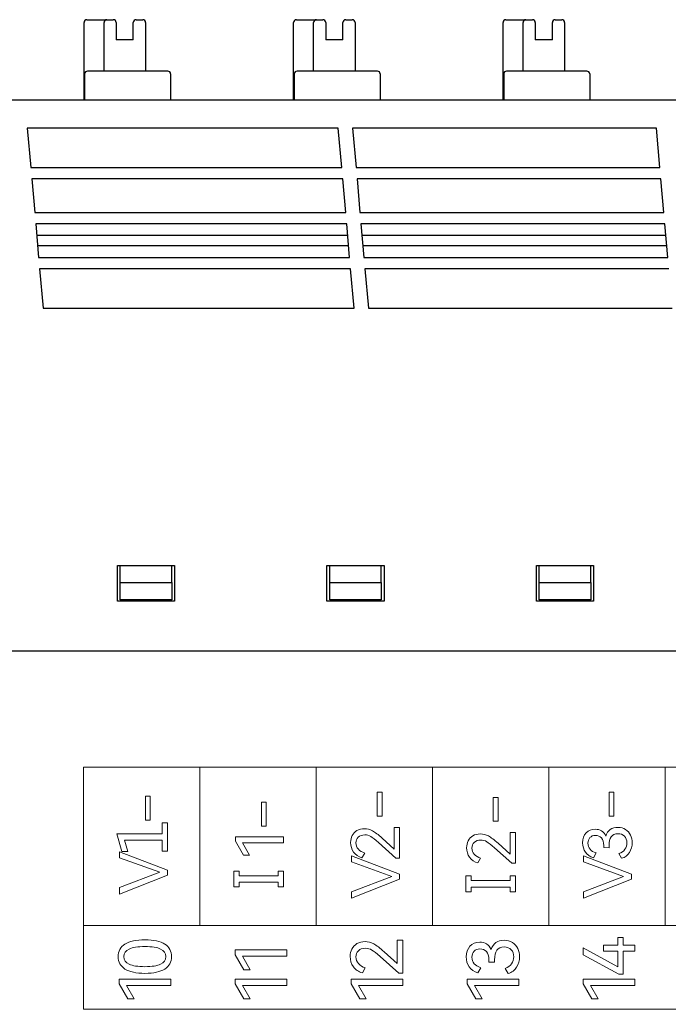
# Model space of a CAD drawing. Header units: millimetres. Extents: x 0 to 427, y 0 to 299.
# Tile 14 of 23: x 121 to 144, y 163 to 197. Entities that reach past the tile are written whole.
import ezdxf

# ---------------------------------------------------------------- set-up
doc = ezdxf.new("R2010")
doc.units = ezdxf.units.MM
doc.header["$LTSCALE"] = 23.1
doc.header["$MEASUREMENT"] = 0
doc.header["$PDSIZE"] = -5
doc.layers.get('0').update_dxf_attribs({"lineweight": 18})
doc.layers.add('IQC尺寸', color=3, linetype='Continuous', lineweight=18)
doc.layers.add('Layer0000', color=7, linetype='Continuous', lineweight=25)
doc.dimstyles.new('+-0.05', dxfattribs={"dimtxt": 2, "dimasz": 2, "dimexe": 1.25, "dimexo": 0.625, "dimtad": 1, "dimdsep": 46, "dimtxsty": 'Standard', "dimcen": 1.5, "dimdle": 4, "dimadec": 0, "dimazin": 0, "dimtol": 1, "dimtp": 0.05, "dimtm": 0.05, "dimtfac": 1, "dimtmove": 0, "dimatfit": 3, "dimfxl": 1, "dimtolj": 1, "dimarcsym": 0})

# ---------------------------------------------------------------- blocks, each defined once
blk = doc.blocks.new('*D34')
at = {"layer": 'Defpoints', "color": 0}
for p in [(195.088, 174.065), (89.1, 120.365), (195.088, 102.393)]:
    blk.add_point(p, dxfattribs=at)
at = {"layer": 'IQC尺寸', "color": 0, "lineweight": -2}
for p, q in [((195.088, 173.44), (195.088, 101.143)), ((89.1, 119.74), (89.1, 101.143)), ((91.1, 102.393), (193.088, 102.393))]:
    blk.add_line(p, q, dxfattribs=at)
at = {"layer": 'IQC尺寸', "color": 0}
for points in [[(91.1, 102.726), (91.1, 102.059), (89.1, 102.393)], [(193.088, 102.059), (193.088, 102.726), (195.088, 102.393)]]:
    blk.add_solid(points, dxfattribs=at)
at = {"layer": 'IQC尺寸', "color": 0, "insert": (142.094, 104.048), "char_height": 2, "attachment_point": 5}
blk.add_mtext('\\A1;106%%p0.2', dxfattribs=at)

msp = doc.modelspace()

# ---------------------------------------------------------------- linework, layer by layer
at = {"lineweight": 9}
msp.add_lwpolyline([(160.26, 162.828), (160.26, 165.759), (123.627, 165.759), (123.627, 162.828), (160.26, 162.828)], close=True, dxfattribs=at)
for points in [[(160.26, 171.302), (160.26, 171.302), (156.189, 171.302), (156.189, 171.302), (156.189, 171.302), (156.189, 171.302), (152.119, 171.302), (152.119, 171.302), (152.119, 171.302), (152.119, 171.302), (148.049, 171.302), (148.049, 171.302), (148.049, 171.302), (148.049, 171.302), (143.978, 171.302), (143.978, 171.302), (143.978, 171.302), (143.978, 171.302), (139.908, 171.302), (139.908, 171.302), (139.908, 171.302), (139.908, 171.302), (135.838, 171.302), (135.838, 171.302), (135.838, 171.302), (135.838, 171.302), (131.767, 171.302), (131.767, 171.302), (131.767, 171.302), (131.767, 171.302), (127.697, 171.302), (127.697, 171.302), (127.697, 171.302), (127.697, 171.302), (123.627, 171.302), (123.627, 171.302)], [(160.26, 165.761), (160.26, 165.761), (156.189, 165.761), (156.189, 165.761), (156.189, 165.761), (156.189, 165.761), (152.119, 165.761), (152.119, 165.761), (152.119, 165.761), (152.119, 165.761), (148.049, 165.761), (148.049, 165.761), (148.049, 165.761), (148.049, 165.761), (143.978, 165.761), (143.978, 165.761), (143.978, 165.761), (143.978, 165.761), (139.908, 165.761), (139.908, 165.761), (139.908, 165.761), (139.908, 165.761), (135.838, 165.761), (135.838, 165.761), (135.838, 165.761), (135.838, 165.761), (131.767, 165.761), (131.767, 165.761), (131.767, 165.761), (131.767, 165.761), (127.697, 165.761), (127.697, 165.761), (127.697, 165.761), (127.697, 165.761), (123.627, 165.761), (123.627, 165.761)]]:
    msp.add_open_spline(points, degree=3, knots=[0, 0, 0, 0, 0.111111, 0.111111, 0.111111, 0.111111, 0.222222, 0.222222, 0.222222, 0.222222, 0.333333, 0.333333, 0.333333, 0.333333, 0.444444, 0.444444, 0.444444, 0.444444, 0.555556, 0.555556, 0.555556, 0.555556, 0.666667, 0.666667, 0.666667, 0.666667, 0.777778, 0.777778, 0.777778, 0.777778, 0.888889, 0.888889, 0.888889, 0.888889, 1, 1, 1, 1], dxfattribs=at)
for points in [[(123.627, 165.761), (123.627, 165.761), (123.627, 171.302), (123.627, 171.302)], [(127.697, 165.761), (127.697, 165.761), (127.697, 171.302), (127.697, 171.302)], [(131.767, 165.761), (131.767, 165.761), (131.767, 171.302), (131.767, 171.302)], [(135.838, 165.761), (135.838, 165.761), (135.838, 171.302), (135.838, 171.302)], [(139.908, 165.761), (139.908, 165.761), (139.908, 171.302), (139.908, 171.302)], [(143.978, 165.761), (143.978, 165.761), (143.978, 171.302), (143.978, 171.302)]]:
    msp.add_open_spline(points, degree=3, dxfattribs=at)
for points, knots in [([(125.954, 169.449), (125.954, 169.449), (125.789, 169.449), (125.789, 169.449), (125.789, 169.449), (125.789, 169.449), (125.789, 170.284), (125.789, 170.284), (125.789, 170.284), (125.789, 170.284), (125.954, 170.284), (125.954, 170.284), (125.954, 170.284), (125.954, 170.284), (125.954, 169.449), (125.954, 169.449)], [0, 0, 0, 0, 0.25, 0.25, 0.25, 0.25, 0.5, 0.5, 0.5, 0.5, 0.75, 0.75, 0.75, 0.75, 1, 1, 1, 1]), ([(134.069, 169.591), (134.069, 169.591), (133.904, 169.591), (133.904, 169.591), (133.904, 169.591), (133.904, 169.591), (133.904, 170.426), (133.904, 170.426), (133.904, 170.426), (133.904, 170.426), (134.069, 170.426), (134.069, 170.426), (134.069, 170.426), (134.069, 170.426), (134.069, 169.591), (134.069, 169.591)], [0, 0, 0, 0, 0.25, 0.25, 0.25, 0.25, 0.5, 0.5, 0.5, 0.5, 0.75, 0.75, 0.75, 0.75, 1, 1, 1, 1]), ([(138.127, 169.41), (138.127, 169.41), (137.962, 169.41), (137.962, 169.41), (137.962, 169.41), (137.962, 169.41), (137.962, 170.244), (137.962, 170.244), (137.962, 170.244), (137.962, 170.244), (138.127, 170.244), (138.127, 170.244), (138.127, 170.244), (138.127, 170.244), (138.127, 169.41), (138.127, 169.41)], [0, 0, 0, 0, 0.25, 0.25, 0.25, 0.25, 0.5, 0.5, 0.5, 0.5, 0.75, 0.75, 0.75, 0.75, 1, 1, 1, 1]), ([(142.184, 169.591), (142.184, 169.591), (142.019, 169.591), (142.019, 169.591), (142.019, 169.591), (142.019, 169.591), (142.019, 170.426), (142.019, 170.426), (142.019, 170.426), (142.019, 170.426), (142.184, 170.426), (142.184, 170.426), (142.184, 170.426), (142.184, 170.426), (142.184, 169.591), (142.184, 169.591)], [0, 0, 0, 0, 0.25, 0.25, 0.25, 0.25, 0.5, 0.5, 0.5, 0.5, 0.75, 0.75, 0.75, 0.75, 1, 1, 1, 1]), ([(130.012, 169.24), (130.012, 169.24), (129.847, 169.24), (129.847, 169.24), (129.847, 169.24), (129.847, 169.24), (129.847, 170.075), (129.847, 170.075), (129.847, 170.075), (129.847, 170.075), (130.012, 170.075), (130.012, 170.075), (130.012, 170.075), (130.012, 170.075), (130.012, 169.24), (130.012, 169.24)], [0, 0, 0, 0, 0.25, 0.25, 0.25, 0.25, 0.5, 0.5, 0.5, 0.5, 0.75, 0.75, 0.75, 0.75, 1, 1, 1, 1]), ([(126.564, 169.356), (126.564, 169.356), (126.564, 168.362), (126.564, 168.362), (126.564, 168.362), (126.564, 168.362), (126.375, 168.362), (126.375, 168.362), (126.375, 168.362), (126.375, 168.362), (126.375, 168.75), (126.375, 168.75), (126.375, 168.75), (126.375, 168.75), (125.059, 168.75), (125.059, 168.75), (125.059, 168.75), (125.059, 168.75), (125.174, 168.351), (125.174, 168.351), (125.174, 168.351), (125.174, 168.351), (124.972, 168.351), (124.972, 168.351), (124.972, 168.351), (124.972, 168.351), (124.793, 168.969), (124.793, 168.969), (124.793, 168.969), (124.793, 168.969), (126.375, 168.969), (126.375, 168.969), (126.375, 168.969), (126.375, 168.969), (126.375, 169.356), (126.375, 169.356), (126.375, 169.356), (126.375, 169.356), (126.564, 169.356), (126.564, 169.356)], [0, 0, 0, 0, 0.1, 0.1, 0.1, 0.1, 0.2, 0.2, 0.2, 0.2, 0.3, 0.3, 0.3, 0.3, 0.4, 0.4, 0.4, 0.4, 0.5, 0.5, 0.5, 0.5, 0.6, 0.6, 0.6, 0.6, 0.7, 0.7, 0.7, 0.7, 0.8, 0.8, 0.8, 0.8, 0.9, 0.9, 0.9, 0.9, 1, 1, 1, 1]), ([(129.436, 168.223), (129.436, 168.223), (129.225, 168.223), (129.225, 168.223), (129.225, 168.223), (129.225, 168.223), (128.941, 168.711), (128.941, 168.711), (128.941, 168.711), (128.941, 168.711), (128.941, 168.867), (128.941, 168.867), (128.941, 168.867), (128.941, 168.867), (130.622, 168.867), (130.622, 168.867), (130.622, 168.867), (130.622, 168.867), (130.622, 168.661), (130.622, 168.661), (130.622, 168.661), (130.622, 168.661), (129.186, 168.661), (129.186, 168.661), (129.186, 168.661), (129.186, 168.661), (129.436, 168.223), (129.436, 168.223)], [0, 0, 0, 0, 0.142857, 0.142857, 0.142857, 0.142857, 0.285714, 0.285714, 0.285714, 0.285714, 0.428571, 0.428571, 0.428571, 0.428571, 0.571429, 0.571429, 0.571429, 0.571429, 0.714286, 0.714286, 0.714286, 0.714286, 0.857143, 0.857143, 0.857143, 0.857143, 1, 1, 1, 1]), ([(134.498, 168.434), (134.498, 168.434), (134.498, 169.193), (134.498, 169.193), (134.498, 169.193), (134.498, 169.193), (134.679, 169.193), (134.679, 169.193), (134.679, 169.193), (134.679, 169.193), (134.679, 168.123), (134.679, 168.123), (134.679, 168.123), (134.679, 168.123), (134.549, 168.123), (134.549, 168.123), (134.549, 168.123), (134.549, 168.123), (133.943, 168.666), (133.943, 168.666), (133.943, 168.666), (133.83, 168.768), (133.741, 168.839), (133.676, 168.877), (133.676, 168.877), (133.611, 168.915), (133.541, 168.934), (133.464, 168.934), (133.464, 168.934), (133.366, 168.934), (133.291, 168.908), (133.237, 168.854), (133.237, 168.854), (133.184, 168.8), (133.157, 168.733), (133.157, 168.652), (133.157, 168.652), (133.157, 168.57), (133.185, 168.497), (133.241, 168.434), (133.241, 168.434), (133.296, 168.372), (133.37, 168.327), (133.462, 168.299), (133.462, 168.299), (133.462, 168.299), (133.368, 168.134), (133.368, 168.134), (133.368, 168.134), (133.242, 168.168), (133.145, 168.234), (133.075, 168.333), (133.075, 168.333), (133.006, 168.433), (132.971, 168.544), (132.971, 168.666), (132.971, 168.666), (132.971, 168.755), (132.99, 168.836), (133.027, 168.909), (133.027, 168.909), (133.065, 168.982), (133.12, 169.041), (133.192, 169.084), (133.192, 169.084), (133.265, 169.128), (133.353, 169.15), (133.455, 169.15), (133.455, 169.15), (133.554, 169.15), (133.648, 169.125), (133.737, 169.076), (133.737, 169.076), (133.826, 169.028), (133.937, 168.942), (134.072, 168.82), (134.072, 168.82), (134.072, 168.82), (134.498, 168.434), (134.498, 168.434)], [0, 0, 0, 0, 0.05, 0.05, 0.05, 0.05, 0.1, 0.1, 0.1, 0.1, 0.15, 0.15, 0.15, 0.15, 0.2, 0.2, 0.2, 0.2, 0.25, 0.25, 0.25, 0.25, 0.3, 0.3, 0.3, 0.3, 0.35, 0.35, 0.35, 0.35, 0.4, 0.4, 0.4, 0.4, 0.45, 0.45, 0.45, 0.45, 0.5, 0.5, 0.5, 0.5, 0.55, 0.55, 0.55, 0.55, 0.6, 0.6, 0.6, 0.6, 0.65, 0.65, 0.65, 0.65, 0.7, 0.7, 0.7, 0.7, 0.75, 0.75, 0.75, 0.75, 0.8, 0.8, 0.8, 0.8, 0.85, 0.85, 0.85, 0.85, 0.9, 0.9, 0.9, 0.9, 0.95, 0.95, 0.95, 0.95, 1, 1, 1, 1]), ([(138.556, 168.253), (138.556, 168.253), (138.556, 169.012), (138.556, 169.012), (138.556, 169.012), (138.556, 169.012), (138.737, 169.012), (138.737, 169.012), (138.737, 169.012), (138.737, 169.012), (138.737, 167.941), (138.737, 167.941), (138.737, 167.941), (138.737, 167.941), (138.606, 167.941), (138.606, 167.941), (138.606, 167.941), (138.606, 167.941), (138.001, 168.484), (138.001, 168.484), (138.001, 168.484), (137.888, 168.587), (137.799, 168.657), (137.734, 168.695), (137.734, 168.695), (137.669, 168.734), (137.598, 168.753), (137.522, 168.753), (137.522, 168.753), (137.424, 168.753), (137.348, 168.726), (137.295, 168.672), (137.295, 168.672), (137.241, 168.619), (137.214, 168.552), (137.214, 168.471), (137.214, 168.471), (137.214, 168.388), (137.242, 168.315), (137.298, 168.253), (137.298, 168.253), (137.354, 168.19), (137.428, 168.145), (137.519, 168.117), (137.519, 168.117), (137.519, 168.117), (137.425, 167.952), (137.425, 167.952), (137.425, 167.952), (137.3, 167.986), (137.202, 168.053), (137.133, 168.152), (137.133, 168.152), (137.063, 168.251), (137.029, 168.362), (137.029, 168.484), (137.029, 168.484), (137.029, 168.573), (137.047, 168.654), (137.085, 168.727), (137.085, 168.727), (137.122, 168.801), (137.177, 168.859), (137.25, 168.903), (137.25, 168.903), (137.322, 168.946), (137.41, 168.968), (137.512, 168.968), (137.512, 168.968), (137.612, 168.968), (137.706, 168.944), (137.794, 168.895), (137.794, 168.895), (137.883, 168.846), (137.995, 168.76), (138.129, 168.638), (138.129, 168.638), (138.129, 168.638), (138.556, 168.253), (138.556, 168.253)], [0, 0, 0, 0, 0.05, 0.05, 0.05, 0.05, 0.1, 0.1, 0.1, 0.1, 0.15, 0.15, 0.15, 0.15, 0.2, 0.2, 0.2, 0.2, 0.25, 0.25, 0.25, 0.25, 0.3, 0.3, 0.3, 0.3, 0.35, 0.35, 0.35, 0.35, 0.4, 0.4, 0.4, 0.4, 0.45, 0.45, 0.45, 0.45, 0.5, 0.5, 0.5, 0.5, 0.55, 0.55, 0.55, 0.55, 0.6, 0.6, 0.6, 0.6, 0.65, 0.65, 0.65, 0.65, 0.7, 0.7, 0.7, 0.7, 0.75, 0.75, 0.75, 0.75, 0.8, 0.8, 0.8, 0.8, 0.85, 0.85, 0.85, 0.85, 0.9, 0.9, 0.9, 0.9, 0.95, 0.95, 0.95, 0.95, 1, 1, 1, 1]), ([(141.898, 168.893), (141.93, 168.994), (141.982, 169.069), (142.054, 169.119), (142.054, 169.119), (142.126, 169.169), (142.214, 169.193), (142.32, 169.193), (142.32, 169.193), (142.424, 169.193), (142.514, 169.169), (142.589, 169.12), (142.589, 169.12), (142.665, 169.071), (142.722, 169.006), (142.761, 168.925), (142.761, 168.925), (142.8, 168.844), (142.82, 168.755), (142.82, 168.659), (142.82, 168.659), (142.82, 168.537), (142.788, 168.424), (142.726, 168.321), (142.726, 168.321), (142.663, 168.218), (142.571, 168.148), (142.45, 168.113), (142.45, 168.113), (142.45, 168.113), (142.356, 168.278), (142.356, 168.278), (142.356, 168.278), (142.448, 168.307), (142.517, 168.358), (142.564, 168.429), (142.564, 168.429), (142.611, 168.5), (142.634, 168.577), (142.634, 168.659), (142.634, 168.659), (142.634, 168.749), (142.606, 168.825), (142.55, 168.885), (142.55, 168.885), (142.494, 168.945), (142.417, 168.976), (142.317, 168.976), (142.317, 168.976), (142.113, 168.976), (142.01, 168.836), (142.01, 168.556), (142.01, 168.556), (142.01, 168.556), (142.01, 168.485), (142.01, 168.485), (142.01, 168.485), (142.01, 168.485), (141.827, 168.487), (141.827, 168.487), (141.827, 168.487), (141.827, 168.487), (141.827, 168.567), (141.827, 168.567), (141.827, 168.567), (141.827, 168.68), (141.799, 168.766), (141.744, 168.825), (141.744, 168.825), (141.689, 168.884), (141.619, 168.914), (141.533, 168.914), (141.533, 168.914), (141.452, 168.914), (141.389, 168.888), (141.343, 168.838), (141.343, 168.838), (141.297, 168.788), (141.274, 168.723), (141.274, 168.643), (141.274, 168.643), (141.274, 168.56), (141.299, 168.491), (141.348, 168.433), (141.348, 168.433), (141.396, 168.376), (141.467, 168.332), (141.558, 168.301), (141.558, 168.301), (141.558, 168.301), (141.464, 168.136), (141.464, 168.136), (141.464, 168.136), (141.341, 168.173), (141.247, 168.238), (141.184, 168.33), (141.184, 168.33), (141.12, 168.423), (141.088, 168.531), (141.088, 168.655), (141.088, 168.655), (141.088, 168.798), (141.129, 168.914), (141.21, 169.001), (141.21, 169.001), (141.291, 169.088), (141.397, 169.131), (141.529, 169.131), (141.529, 169.131), (141.613, 169.131), (141.687, 169.112), (141.751, 169.073), (141.751, 169.073), (141.815, 169.034), (141.864, 168.974), (141.898, 168.893)], [0, 0, 0, 0, 0.034483, 0.034483, 0.034483, 0.034483, 0.068966, 0.068966, 0.068966, 0.068966, 0.103448, 0.103448, 0.103448, 0.103448, 0.137931, 0.137931, 0.137931, 0.137931, 0.172414, 0.172414, 0.172414, 0.172414, 0.206897, 0.206897, 0.206897, 0.206897, 0.241379, 0.241379, 0.241379, 0.241379, 0.275862, 0.275862, 0.275862, 0.275862, 0.310345, 0.310345, 0.310345, 0.310345, 0.344828, 0.344828, 0.344828, 0.344828, 0.37931, 0.37931, 0.37931, 0.37931, 0.413793, 0.413793, 0.413793, 0.413793, 0.448276, 0.448276, 0.448276, 0.448276, 0.482759, 0.482759, 0.482759, 0.482759, 0.517241, 0.517241, 0.517241, 0.517241, 0.551724, 0.551724, 0.551724, 0.551724, 0.586207, 0.586207, 0.586207, 0.586207, 0.62069, 0.62069, 0.62069, 0.62069, 0.655172, 0.655172, 0.655172, 0.655172, 0.689655, 0.689655, 0.689655, 0.689655, 0.724138, 0.724138, 0.724138, 0.724138, 0.758621, 0.758621, 0.758621, 0.758621, 0.793103, 0.793103, 0.793103, 0.793103, 0.827586, 0.827586, 0.827586, 0.827586, 0.862069, 0.862069, 0.862069, 0.862069, 0.896552, 0.896552, 0.896552, 0.896552, 0.931034, 0.931034, 0.931034, 0.931034, 0.965517, 0.965517, 0.965517, 0.965517, 1, 1, 1, 1]), ([(124.886, 167.089), (124.886, 167.089), (126.292, 167.623), (126.292, 167.623), (126.292, 167.623), (126.292, 167.623), (124.886, 168.132), (124.886, 168.132), (124.886, 168.132), (124.886, 168.132), (124.886, 168.338), (124.886, 168.338), (124.886, 168.338), (124.886, 168.338), (126.564, 167.701), (126.564, 167.701), (126.564, 167.701), (126.564, 167.701), (126.564, 167.529), (126.564, 167.529), (126.564, 167.529), (126.564, 167.529), (124.886, 166.862), (124.886, 166.862), (124.886, 166.862), (124.886, 166.862), (124.886, 167.089), (124.886, 167.089)], [0, 0, 0, 0, 0.142857, 0.142857, 0.142857, 0.142857, 0.285714, 0.285714, 0.285714, 0.285714, 0.428571, 0.428571, 0.428571, 0.428571, 0.571429, 0.571429, 0.571429, 0.571429, 0.714286, 0.714286, 0.714286, 0.714286, 0.857143, 0.857143, 0.857143, 0.857143, 1, 1, 1, 1]), ([(133.001, 166.946), (133.001, 166.946), (134.407, 167.481), (134.407, 167.481), (134.407, 167.481), (134.407, 167.481), (133.001, 167.99), (133.001, 167.99), (133.001, 167.99), (133.001, 167.99), (133.001, 168.196), (133.001, 168.196), (133.001, 168.196), (133.001, 168.196), (134.679, 167.559), (134.679, 167.559), (134.679, 167.559), (134.679, 167.559), (134.679, 167.387), (134.679, 167.387), (134.679, 167.387), (134.679, 167.387), (133.001, 166.719), (133.001, 166.719), (133.001, 166.719), (133.001, 166.719), (133.001, 166.946), (133.001, 166.946)], [0, 0, 0, 0, 0.142857, 0.142857, 0.142857, 0.142857, 0.285714, 0.285714, 0.285714, 0.285714, 0.428571, 0.428571, 0.428571, 0.428571, 0.571429, 0.571429, 0.571429, 0.571429, 0.714286, 0.714286, 0.714286, 0.714286, 0.857143, 0.857143, 0.857143, 0.857143, 1, 1, 1, 1]), ([(141.116, 166.946), (141.116, 166.946), (142.522, 167.481), (142.522, 167.481), (142.522, 167.481), (142.522, 167.481), (141.116, 167.99), (141.116, 167.99), (141.116, 167.99), (141.116, 167.99), (141.116, 168.196), (141.116, 168.196), (141.116, 168.196), (141.116, 168.196), (142.794, 167.559), (142.794, 167.559), (142.794, 167.559), (142.794, 167.559), (142.794, 167.387), (142.794, 167.387), (142.794, 167.387), (142.794, 167.387), (141.116, 166.719), (141.116, 166.719), (141.116, 166.719), (141.116, 166.719), (141.116, 166.946), (141.116, 166.946)], [0, 0, 0, 0, 0.142857, 0.142857, 0.142857, 0.142857, 0.285714, 0.285714, 0.285714, 0.285714, 0.428571, 0.428571, 0.428571, 0.428571, 0.571429, 0.571429, 0.571429, 0.571429, 0.714286, 0.714286, 0.714286, 0.714286, 0.857143, 0.857143, 0.857143, 0.857143, 1, 1, 1, 1]), ([(129.077, 167.669), (129.077, 167.669), (129.077, 167.502), (129.077, 167.502), (129.077, 167.502), (129.077, 167.502), (130.433, 167.502), (130.433, 167.502), (130.433, 167.502), (130.433, 167.502), (130.433, 167.669), (130.433, 167.669), (130.433, 167.669), (130.433, 167.669), (130.622, 167.669), (130.622, 167.669), (130.622, 167.669), (130.622, 167.669), (130.622, 167.111), (130.622, 167.111), (130.622, 167.111), (130.622, 167.111), (130.433, 167.111), (130.433, 167.111), (130.433, 167.111), (130.433, 167.111), (130.433, 167.278), (130.433, 167.278), (130.433, 167.278), (130.433, 167.278), (129.077, 167.278), (129.077, 167.278), (129.077, 167.278), (129.077, 167.278), (129.077, 167.111), (129.077, 167.111), (129.077, 167.111), (129.077, 167.111), (128.888, 167.111), (128.888, 167.111), (128.888, 167.111), (128.888, 167.111), (128.888, 167.669), (128.888, 167.669), (128.888, 167.669), (128.888, 167.669), (129.077, 167.669), (129.077, 167.669)], [0, 0, 0, 0, 0.083333, 0.083333, 0.083333, 0.083333, 0.166667, 0.166667, 0.166667, 0.166667, 0.25, 0.25, 0.25, 0.25, 0.333333, 0.333333, 0.333333, 0.333333, 0.416667, 0.416667, 0.416667, 0.416667, 0.5, 0.5, 0.5, 0.5, 0.583333, 0.583333, 0.583333, 0.583333, 0.666667, 0.666667, 0.666667, 0.666667, 0.75, 0.75, 0.75, 0.75, 0.833333, 0.833333, 0.833333, 0.833333, 0.916667, 0.916667, 0.916667, 0.916667, 1, 1, 1, 1]), ([(137.192, 167.499), (137.192, 167.499), (137.192, 167.333), (137.192, 167.333), (137.192, 167.333), (137.192, 167.333), (138.548, 167.333), (138.548, 167.333), (138.548, 167.333), (138.548, 167.333), (138.548, 167.499), (138.548, 167.499), (138.548, 167.499), (138.548, 167.499), (138.737, 167.499), (138.737, 167.499), (138.737, 167.499), (138.737, 167.499), (138.737, 166.942), (138.737, 166.942), (138.737, 166.942), (138.737, 166.942), (138.548, 166.942), (138.548, 166.942), (138.548, 166.942), (138.548, 166.942), (138.548, 167.109), (138.548, 167.109), (138.548, 167.109), (138.548, 167.109), (137.192, 167.109), (137.192, 167.109), (137.192, 167.109), (137.192, 167.109), (137.192, 166.942), (137.192, 166.942), (137.192, 166.942), (137.192, 166.942), (137.003, 166.942), (137.003, 166.942), (137.003, 166.942), (137.003, 166.942), (137.003, 167.499), (137.003, 167.499), (137.003, 167.499), (137.003, 167.499), (137.192, 167.499), (137.192, 167.499)], [0, 0, 0, 0, 0.083333, 0.083333, 0.083333, 0.083333, 0.166667, 0.166667, 0.166667, 0.166667, 0.25, 0.25, 0.25, 0.25, 0.333333, 0.333333, 0.333333, 0.333333, 0.416667, 0.416667, 0.416667, 0.416667, 0.5, 0.5, 0.5, 0.5, 0.583333, 0.583333, 0.583333, 0.583333, 0.666667, 0.666667, 0.666667, 0.666667, 0.75, 0.75, 0.75, 0.75, 0.833333, 0.833333, 0.833333, 0.833333, 0.916667, 0.916667, 0.916667, 0.916667, 1, 1, 1, 1]), ([(125.775, 165.26), (126.081, 165.26), (126.313, 165.209), (126.47, 165.108), (126.47, 165.108), (126.627, 165.007), (126.706, 164.861), (126.706, 164.672), (126.706, 164.672), (126.706, 164.484), (126.627, 164.34), (126.469, 164.239), (126.469, 164.239), (126.311, 164.137), (126.079, 164.087), (125.775, 164.087), (125.775, 164.087), (125.469, 164.087), (125.236, 164.137), (125.077, 164.239), (125.077, 164.239), (124.918, 164.34), (124.839, 164.484), (124.839, 164.672), (124.839, 164.672), (124.839, 164.861), (124.918, 165.007), (125.076, 165.108), (125.076, 165.108), (125.234, 165.209), (125.467, 165.26), (125.775, 165.26)], [0, 0, 0, 0, 0.125, 0.125, 0.125, 0.125, 0.25, 0.25, 0.25, 0.25, 0.375, 0.375, 0.375, 0.375, 0.5, 0.5, 0.5, 0.5, 0.625, 0.625, 0.625, 0.625, 0.75, 0.75, 0.75, 0.75, 0.875, 0.875, 0.875, 0.875, 1, 1, 1, 1]), ([(134.599, 164.428), (134.599, 164.428), (134.599, 165.245), (134.599, 165.245), (134.599, 165.245), (134.599, 165.245), (134.794, 165.245), (134.794, 165.245), (134.794, 165.245), (134.794, 165.245), (134.794, 164.092), (134.794, 164.092), (134.794, 164.092), (134.794, 164.092), (134.653, 164.092), (134.653, 164.092), (134.653, 164.092), (134.653, 164.092), (134.001, 164.677), (134.001, 164.677), (134.001, 164.677), (133.879, 164.787), (133.783, 164.863), (133.714, 164.904), (133.714, 164.904), (133.644, 164.945), (133.568, 164.966), (133.485, 164.966), (133.485, 164.966), (133.38, 164.966), (133.298, 164.937), (133.241, 164.879), (133.241, 164.879), (133.184, 164.822), (133.154, 164.749), (133.154, 164.662), (133.154, 164.662), (133.154, 164.573), (133.185, 164.495), (133.245, 164.428), (133.245, 164.428), (133.304, 164.361), (133.384, 164.311), (133.483, 164.282), (133.483, 164.282), (133.483, 164.282), (133.382, 164.104), (133.382, 164.104), (133.382, 164.104), (133.247, 164.14), (133.142, 164.212), (133.067, 164.319), (133.067, 164.319), (132.992, 164.426), (132.954, 164.545), (132.954, 164.677), (132.954, 164.677), (132.954, 164.772), (132.975, 164.86), (133.015, 164.939), (133.015, 164.939), (133.055, 165.018), (133.115, 165.081), (133.193, 165.128), (133.193, 165.128), (133.271, 165.175), (133.365, 165.198), (133.475, 165.198), (133.475, 165.198), (133.582, 165.198), (133.684, 165.171), (133.779, 165.119), (133.779, 165.119), (133.874, 165.067), (133.995, 164.973), (134.14, 164.842), (134.14, 164.842), (134.14, 164.842), (134.599, 164.428), (134.599, 164.428)], [0, 0, 0, 0, 0.05, 0.05, 0.05, 0.05, 0.1, 0.1, 0.1, 0.1, 0.15, 0.15, 0.15, 0.15, 0.2, 0.2, 0.2, 0.2, 0.25, 0.25, 0.25, 0.25, 0.3, 0.3, 0.3, 0.3, 0.35, 0.35, 0.35, 0.35, 0.4, 0.4, 0.4, 0.4, 0.45, 0.45, 0.45, 0.45, 0.5, 0.5, 0.5, 0.5, 0.55, 0.55, 0.55, 0.55, 0.6, 0.6, 0.6, 0.6, 0.65, 0.65, 0.65, 0.65, 0.7, 0.7, 0.7, 0.7, 0.75, 0.75, 0.75, 0.75, 0.8, 0.8, 0.8, 0.8, 0.85, 0.85, 0.85, 0.85, 0.9, 0.9, 0.9, 0.9, 0.95, 0.95, 0.95, 0.95, 1, 1, 1, 1]), ([(137.886, 164.921), (137.921, 165.03), (137.977, 165.111), (138.054, 165.165), (138.054, 165.165), (138.132, 165.218), (138.227, 165.245), (138.341, 165.245), (138.341, 165.245), (138.453, 165.245), (138.55, 165.218), (138.631, 165.166), (138.631, 165.166), (138.712, 165.114), (138.775, 165.043), (138.816, 164.956), (138.816, 164.956), (138.858, 164.869), (138.879, 164.773), (138.879, 164.67), (138.879, 164.67), (138.879, 164.538), (138.845, 164.416), (138.778, 164.305), (138.778, 164.305), (138.71, 164.194), (138.612, 164.12), (138.482, 164.082), (138.482, 164.082), (138.482, 164.082), (138.38, 164.26), (138.38, 164.26), (138.38, 164.26), (138.479, 164.291), (138.554, 164.345), (138.604, 164.421), (138.604, 164.421), (138.653, 164.497), (138.679, 164.581), (138.679, 164.67), (138.679, 164.67), (138.679, 164.767), (138.649, 164.848), (138.589, 164.913), (138.589, 164.913), (138.529, 164.977), (138.445, 165.01), (138.338, 165.01), (138.338, 165.01), (138.118, 165.01), (138.007, 164.859), (138.007, 164.558), (138.007, 164.558), (138.007, 164.558), (138.007, 164.482), (138.007, 164.482), (138.007, 164.482), (138.007, 164.482), (137.81, 164.484), (137.81, 164.484), (137.81, 164.484), (137.81, 164.484), (137.81, 164.571), (137.81, 164.571), (137.81, 164.571), (137.81, 164.693), (137.78, 164.786), (137.721, 164.849), (137.721, 164.849), (137.662, 164.911), (137.586, 164.944), (137.494, 164.944), (137.494, 164.944), (137.407, 164.944), (137.338, 164.916), (137.289, 164.862), (137.289, 164.862), (137.239, 164.808), (137.215, 164.738), (137.215, 164.652), (137.215, 164.652), (137.215, 164.563), (137.242, 164.488), (137.294, 164.426), (137.294, 164.426), (137.346, 164.365), (137.422, 164.317), (137.521, 164.284), (137.521, 164.284), (137.521, 164.284), (137.42, 164.107), (137.42, 164.107), (137.42, 164.107), (137.286, 164.146), (137.185, 164.216), (137.117, 164.315), (137.117, 164.315), (137.049, 164.414), (137.015, 164.531), (137.015, 164.665), (137.015, 164.665), (137.015, 164.819), (137.058, 164.944), (137.146, 165.038), (137.146, 165.038), (137.233, 165.131), (137.347, 165.178), (137.489, 165.178), (137.489, 165.178), (137.579, 165.178), (137.659, 165.157), (137.728, 165.115), (137.728, 165.115), (137.797, 165.073), (137.85, 165.009), (137.886, 164.921)], [0, 0, 0, 0, 0.034483, 0.034483, 0.034483, 0.034483, 0.068966, 0.068966, 0.068966, 0.068966, 0.103448, 0.103448, 0.103448, 0.103448, 0.137931, 0.137931, 0.137931, 0.137931, 0.172414, 0.172414, 0.172414, 0.172414, 0.206897, 0.206897, 0.206897, 0.206897, 0.241379, 0.241379, 0.241379, 0.241379, 0.275862, 0.275862, 0.275862, 0.275862, 0.310345, 0.310345, 0.310345, 0.310345, 0.344828, 0.344828, 0.344828, 0.344828, 0.37931, 0.37931, 0.37931, 0.37931, 0.413793, 0.413793, 0.413793, 0.413793, 0.448276, 0.448276, 0.448276, 0.448276, 0.482759, 0.482759, 0.482759, 0.482759, 0.517241, 0.517241, 0.517241, 0.517241, 0.551724, 0.551724, 0.551724, 0.551724, 0.586207, 0.586207, 0.586207, 0.586207, 0.62069, 0.62069, 0.62069, 0.62069, 0.655172, 0.655172, 0.655172, 0.655172, 0.689655, 0.689655, 0.689655, 0.689655, 0.724138, 0.724138, 0.724138, 0.724138, 0.758621, 0.758621, 0.758621, 0.758621, 0.793103, 0.793103, 0.793103, 0.793103, 0.827586, 0.827586, 0.827586, 0.827586, 0.862069, 0.862069, 0.862069, 0.862069, 0.896552, 0.896552, 0.896552, 0.896552, 0.931034, 0.931034, 0.931034, 0.931034, 0.965517, 0.965517, 0.965517, 0.965517, 1, 1, 1, 1]), ([(141.813, 165.079), (141.813, 165.079), (142.32, 165.079), (142.32, 165.079), (142.32, 165.079), (142.32, 165.079), (142.32, 165.339), (142.32, 165.339), (142.32, 165.339), (142.32, 165.339), (142.51, 165.339), (142.51, 165.339), (142.51, 165.339), (142.51, 165.339), (142.51, 165.079), (142.51, 165.079), (142.51, 165.079), (142.51, 165.079), (142.91, 165.079), (142.91, 165.079), (142.91, 165.079), (142.91, 165.079), (142.91, 164.86), (142.91, 164.86), (142.91, 164.86), (142.91, 164.86), (142.51, 164.86), (142.51, 164.86), (142.51, 164.86), (142.51, 164.86), (142.51, 164.06), (142.51, 164.06), (142.51, 164.06), (142.51, 164.06), (142.357, 164.06), (142.357, 164.06), (142.357, 164.06), (142.357, 164.06), (141.1, 164.739), (141.1, 164.739), (141.1, 164.739), (141.1, 164.739), (141.1, 164.978), (141.1, 164.978), (141.1, 164.978), (141.1, 164.978), (142.32, 164.316), (142.32, 164.316), (142.32, 164.316), (142.32, 164.316), (142.32, 164.86), (142.32, 164.86), (142.32, 164.86), (142.32, 164.86), (141.813, 164.86), (141.813, 164.86), (141.813, 164.86), (141.813, 164.86), (141.813, 165.079), (141.813, 165.079)], [0, 0, 0, 0, 0.066667, 0.066667, 0.066667, 0.066667, 0.133333, 0.133333, 0.133333, 0.133333, 0.2, 0.2, 0.2, 0.2, 0.266667, 0.266667, 0.266667, 0.266667, 0.333333, 0.333333, 0.333333, 0.333333, 0.4, 0.4, 0.4, 0.4, 0.466667, 0.466667, 0.466667, 0.466667, 0.533333, 0.533333, 0.533333, 0.533333, 0.6, 0.6, 0.6, 0.6, 0.666667, 0.666667, 0.666667, 0.666667, 0.733333, 0.733333, 0.733333, 0.733333, 0.8, 0.8, 0.8, 0.8, 0.866667, 0.866667, 0.866667, 0.866667, 0.933333, 0.933333, 0.933333, 0.933333, 1, 1, 1, 1]), ([(125.775, 164.321), (126.02, 164.321), (126.203, 164.35), (126.323, 164.407), (126.323, 164.407), (126.443, 164.463), (126.503, 164.552), (126.503, 164.672), (126.503, 164.672), (126.503, 164.792), (126.443, 164.882), (126.324, 164.939), (126.324, 164.939), (126.205, 164.996), (126.022, 165.025), (125.775, 165.025), (125.775, 165.025), (125.526, 165.025), (125.341, 164.996), (125.22, 164.939), (125.22, 164.939), (125.099, 164.881), (125.039, 164.792), (125.039, 164.672), (125.039, 164.672), (125.039, 164.552), (125.099, 164.463), (125.22, 164.407), (125.22, 164.407), (125.341, 164.35), (125.526, 164.321), (125.775, 164.321)], [0, 0, 0, 0, 0.125, 0.125, 0.125, 0.125, 0.25, 0.25, 0.25, 0.25, 0.375, 0.375, 0.375, 0.375, 0.5, 0.5, 0.5, 0.5, 0.625, 0.625, 0.625, 0.625, 0.75, 0.75, 0.75, 0.75, 0.875, 0.875, 0.875, 0.875, 1, 1, 1, 1]), ([(129.46, 164.213), (129.46, 164.213), (129.232, 164.213), (129.232, 164.213), (129.232, 164.213), (129.232, 164.213), (128.926, 164.739), (128.926, 164.739), (128.926, 164.739), (128.926, 164.739), (128.926, 164.907), (128.926, 164.907), (128.926, 164.907), (128.926, 164.907), (130.736, 164.907), (130.736, 164.907), (130.736, 164.907), (130.736, 164.907), (130.736, 164.684), (130.736, 164.684), (130.736, 164.684), (130.736, 164.684), (129.191, 164.684), (129.191, 164.684), (129.191, 164.684), (129.191, 164.684), (129.46, 164.213), (129.46, 164.213)], [0, 0, 0, 0, 0.142857, 0.142857, 0.142857, 0.142857, 0.285714, 0.285714, 0.285714, 0.285714, 0.428571, 0.428571, 0.428571, 0.428571, 0.571429, 0.571429, 0.571429, 0.571429, 0.714286, 0.714286, 0.714286, 0.714286, 0.857143, 0.857143, 0.857143, 0.857143, 1, 1, 1, 1]), ([(125.402, 163.19), (125.402, 163.19), (125.175, 163.19), (125.175, 163.19), (125.175, 163.19), (125.175, 163.19), (124.868, 163.716), (124.868, 163.716), (124.868, 163.716), (124.868, 163.716), (124.868, 163.884), (124.868, 163.884), (124.868, 163.884), (124.868, 163.884), (126.679, 163.884), (126.679, 163.884), (126.679, 163.884), (126.679, 163.884), (126.679, 163.662), (126.679, 163.662), (126.679, 163.662), (126.679, 163.662), (125.133, 163.662), (125.133, 163.662), (125.133, 163.662), (125.133, 163.662), (125.402, 163.19), (125.402, 163.19)], [0, 0, 0, 0, 0.142857, 0.142857, 0.142857, 0.142857, 0.285714, 0.285714, 0.285714, 0.285714, 0.428571, 0.428571, 0.428571, 0.428571, 0.571429, 0.571429, 0.571429, 0.571429, 0.714286, 0.714286, 0.714286, 0.714286, 0.857143, 0.857143, 0.857143, 0.857143, 1, 1, 1, 1]), ([(129.46, 163.19), (129.46, 163.19), (129.232, 163.19), (129.232, 163.19), (129.232, 163.19), (129.232, 163.19), (128.926, 163.716), (128.926, 163.716), (128.926, 163.716), (128.926, 163.716), (128.926, 163.884), (128.926, 163.884), (128.926, 163.884), (128.926, 163.884), (130.736, 163.884), (130.736, 163.884), (130.736, 163.884), (130.736, 163.884), (130.736, 163.662), (130.736, 163.662), (130.736, 163.662), (130.736, 163.662), (129.191, 163.662), (129.191, 163.662), (129.191, 163.662), (129.191, 163.662), (129.46, 163.19), (129.46, 163.19)], [0, 0, 0, 0, 0.142857, 0.142857, 0.142857, 0.142857, 0.285714, 0.285714, 0.285714, 0.285714, 0.428571, 0.428571, 0.428571, 0.428571, 0.571429, 0.571429, 0.571429, 0.571429, 0.714286, 0.714286, 0.714286, 0.714286, 0.857143, 0.857143, 0.857143, 0.857143, 1, 1, 1, 1]), ([(133.517, 163.19), (133.517, 163.19), (133.29, 163.19), (133.29, 163.19), (133.29, 163.19), (133.29, 163.19), (132.984, 163.716), (132.984, 163.716), (132.984, 163.716), (132.984, 163.716), (132.984, 163.884), (132.984, 163.884), (132.984, 163.884), (132.984, 163.884), (134.794, 163.884), (134.794, 163.884), (134.794, 163.884), (134.794, 163.884), (134.794, 163.662), (134.794, 163.662), (134.794, 163.662), (134.794, 163.662), (133.248, 163.662), (133.248, 163.662), (133.248, 163.662), (133.248, 163.662), (133.517, 163.19), (133.517, 163.19)], [0, 0, 0, 0, 0.142857, 0.142857, 0.142857, 0.142857, 0.285714, 0.285714, 0.285714, 0.285714, 0.428571, 0.428571, 0.428571, 0.428571, 0.571429, 0.571429, 0.571429, 0.571429, 0.714286, 0.714286, 0.714286, 0.714286, 0.857143, 0.857143, 0.857143, 0.857143, 1, 1, 1, 1]), ([(137.575, 163.19), (137.575, 163.19), (137.348, 163.19), (137.348, 163.19), (137.348, 163.19), (137.348, 163.19), (137.042, 163.716), (137.042, 163.716), (137.042, 163.716), (137.042, 163.716), (137.042, 163.884), (137.042, 163.884), (137.042, 163.884), (137.042, 163.884), (138.852, 163.884), (138.852, 163.884), (138.852, 163.884), (138.852, 163.884), (138.852, 163.662), (138.852, 163.662), (138.852, 163.662), (138.852, 163.662), (137.306, 163.662), (137.306, 163.662), (137.306, 163.662), (137.306, 163.662), (137.575, 163.19), (137.575, 163.19)], [0, 0, 0, 0, 0.142857, 0.142857, 0.142857, 0.142857, 0.285714, 0.285714, 0.285714, 0.285714, 0.428571, 0.428571, 0.428571, 0.428571, 0.571429, 0.571429, 0.571429, 0.571429, 0.714286, 0.714286, 0.714286, 0.714286, 0.857143, 0.857143, 0.857143, 0.857143, 1, 1, 1, 1]), ([(141.633, 163.19), (141.633, 163.19), (141.406, 163.19), (141.406, 163.19), (141.406, 163.19), (141.406, 163.19), (141.1, 163.716), (141.1, 163.716), (141.1, 163.716), (141.1, 163.716), (141.1, 163.884), (141.1, 163.884), (141.1, 163.884), (141.1, 163.884), (142.91, 163.884), (142.91, 163.884), (142.91, 163.884), (142.91, 163.884), (142.91, 163.662), (142.91, 163.662), (142.91, 163.662), (142.91, 163.662), (141.364, 163.662), (141.364, 163.662), (141.364, 163.662), (141.364, 163.662), (141.633, 163.19), (141.633, 163.19)], [0, 0, 0, 0, 0.142857, 0.142857, 0.142857, 0.142857, 0.285714, 0.285714, 0.285714, 0.285714, 0.428571, 0.428571, 0.428571, 0.428571, 0.571429, 0.571429, 0.571429, 0.571429, 0.714286, 0.714286, 0.714286, 0.714286, 0.857143, 0.857143, 0.857143, 0.857143, 1, 1, 1, 1])]:
    msp.add_open_spline(points, degree=3, knots=knots)
at = {"layer": 'Layer0000', "color": 7, "linetype": 'Continuous', "lineweight": 25}
for p, q in [((123.644, 194.665), (123.644, 197.365)), ((123.744, 197.465), (124.244, 197.465)), ((124.244, 197.465), (124.444, 197.465)), ((124.344, 195.665), (124.344, 197.365)), ((124.444, 197.465), (124.669, 197.465)), ((124.769, 197.365), (124.769, 196.765)), ((125.369, 196.765), (125.369, 197.365)), ((125.469, 197.465), (125.698, 197.465)), ((125.798, 197.365), (125.798, 195.665)), ((130.974, 194.665), (130.974, 197.365)), ((131.074, 197.465), (131.574, 197.465)), ((131.574, 197.465), (131.774, 197.465)), ((131.674, 195.665), (131.674, 197.365)), ((131.774, 197.465), (131.999, 197.465)), ((132.099, 197.365), (132.099, 196.765)), ((132.699, 196.765), (132.699, 197.365)), ((132.799, 197.465), (133.028, 197.465)), ((133.128, 197.365), (133.128, 195.665)), ((138.304, 194.665), (138.304, 197.365)), ((138.404, 197.465), (138.904, 197.465)), ((138.904, 197.465), (139.104, 197.465)), ((139.004, 195.665), (139.004, 197.365)), ((139.104, 197.465), (139.329, 197.465)), ((139.429, 197.365), (139.429, 196.765)), ((140.029, 196.765), (140.029, 197.365)), ((140.129, 197.465), (140.358, 197.465)), ((140.458, 197.365), (140.458, 195.665)), ((125.369, 196.765), (124.769, 196.765)), ((132.699, 196.765), (132.099, 196.765)), ((140.029, 196.765), (139.429, 196.765)), ((123.666, 195.565), (123.666, 194.665)), ((126.575, 195.665), (123.766, 195.665)), ((126.675, 195.565), (126.675, 194.665)), ((130.996, 195.565), (130.996, 194.665)), ((133.905, 195.665), (131.096, 195.665)), ((134.005, 195.565), (134.005, 194.665)), ((138.326, 195.565), (138.326, 194.665)), ((141.235, 195.665), (138.426, 195.665)), ((141.335, 195.565), (141.335, 194.665)), ((118.106, 194.665), (188.952, 194.665)), ((132.54, 193.665), (121.66, 193.665)), ((121.66, 193.665), (121.781, 192.29)), ((132.661, 192.29), (132.54, 193.665)), ((143.67, 193.665), (133.04, 193.665)), ((133.04, 193.665), (133.161, 192.29)), ((143.791, 192.29), (143.67, 193.665)), ((121.781, 192.29), (132.661, 192.29)), ((133.161, 192.29), (143.791, 192.29)), ((121.816, 191.89), (121.918, 190.715)), ((132.696, 191.89), (121.816, 191.89)), ((132.798, 190.715), (132.696, 191.89)), ((133.196, 191.89), (133.298, 190.715)), ((143.826, 191.89), (133.196, 191.89)), ((143.928, 190.715), (143.826, 191.89)), ((121.918, 190.715), (132.798, 190.715)), ((133.298, 190.715), (143.928, 190.715)), ((121.953, 190.315), (122.056, 189.14)), ((132.833, 190.315), (121.953, 190.315)), ((132.936, 189.14), (132.833, 190.315)), ((133.333, 190.315), (133.436, 189.14)), ((143.963, 190.315), (133.333, 190.315)), ((144.066, 189.14), (143.963, 190.315)), ((132.869, 189.911), (121.989, 189.911)), ((143.999, 189.911), (133.369, 189.911)), ((122.019, 189.565), (132.899, 189.565)), ((133.399, 189.565), (144.029, 189.565)), ((122.056, 189.14), (132.936, 189.14)), ((133.436, 189.14), (144.066, 189.14)), ((122.091, 188.74), (122.212, 187.365)), ((132.971, 188.74), (122.091, 188.74)), ((133.092, 187.365), (132.971, 188.74)), ((133.471, 188.74), (133.592, 187.365)), ((144.101, 188.74), (133.471, 188.74)), ((122.212, 187.365), (133.092, 187.365)), ((133.592, 187.365), (144.222, 187.365)), ((124.812, 177.115), (124.812, 178.365)), ((124.812, 178.365), (126.812, 178.365)), ((124.912, 177.765), (124.912, 178.365)), ((126.712, 177.765), (126.712, 178.365)), ((126.812, 178.365), (126.812, 177.115)), ((132.142, 177.115), (132.142, 178.365)), ((132.142, 178.365), (134.142, 178.365)), ((132.242, 177.765), (132.242, 178.365)), ((134.042, 177.765), (134.042, 178.365)), ((134.142, 178.365), (134.142, 177.115)), ((139.472, 177.115), (139.472, 178.365)), ((139.472, 178.365), (141.472, 178.365)), ((139.572, 177.765), (139.572, 178.365)), ((141.372, 177.765), (141.372, 178.365)), ((141.472, 178.365), (141.472, 177.115)), ((124.912, 177.165), (124.912, 177.765)), ((124.912, 177.765), (126.712, 177.765)), ((126.712, 177.765), (126.712, 177.165)), ((132.242, 177.165), (132.242, 177.765)), ((132.242, 177.765), (134.042, 177.765)), ((134.042, 177.765), (134.042, 177.165)), ((139.572, 177.165), (139.572, 177.765)), ((139.572, 177.765), (141.372, 177.765)), ((141.372, 177.765), (141.372, 177.165)), ((126.712, 177.165), (124.912, 177.165)), ((134.042, 177.165), (132.242, 177.165)), ((141.372, 177.165), (139.572, 177.165)), ((126.812, 177.115), (124.812, 177.115)), ((134.142, 177.115), (132.142, 177.115)), ((141.472, 177.115), (139.472, 177.115)), ((188.952, 175.365), (119.768, 175.365)), ((122.833, 175.361), (122.833, 175.365))]:
    msp.add_line(p, q, dxfattribs=at)
for centre, start, end in [((123.744, 197.365), 90, 180), ((124.444, 197.365), 90, 180), ((124.669, 197.365), 0, 90), ((125.469, 197.365), 90, 180), ((125.698, 197.365), 0, 90), ((131.074, 197.365), 90, 180), ((131.774, 197.365), 90, 180), ((131.999, 197.365), 0, 90), ((132.799, 197.365), 90, 180), ((133.028, 197.365), 0, 90), ((138.404, 197.365), 90, 180), ((139.104, 197.365), 90, 180), ((139.329, 197.365), 0, 90), ((140.129, 197.365), 90, 180), ((140.358, 197.365), 0, 90), ((123.766, 195.565), 90, 180), ((126.575, 195.565), 0, 90), ((131.096, 195.565), 90, 180), ((133.905, 195.565), 0, 90), ((138.426, 195.565), 90, 180), ((141.235, 195.565), 0, 90)]:
    msp.add_arc(centre, 0.1, start, end, dxfattribs=at)
for points, weights in [([(123.744, 197.465), (123.744, 197.466), (123.744, 197.466)], [0.958494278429, 0.977522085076, 1]), ([(124.244, 197.465), (124.244, 197.466), (124.244, 197.466)], [0.95849427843, 0.977522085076, 1]), ([(124.444, 197.465), (124.444, 197.466), (124.444, 197.466)], [0.961140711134, 0.979075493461, 1]), ([(124.669, 197.465), (124.669, 197.466), (124.669, 197.466)], [0.958494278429, 0.977522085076, 1]), ([(125.469, 197.466), (125.469, 197.466), (125.469, 197.465)], [1, 0.977522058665, 0.958494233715]), ([(125.698, 197.465), (125.698, 197.466), (125.698, 197.466)], [0.969077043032, 0.983622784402, 1]), ([(131.074, 197.465), (131.074, 197.466), (131.074, 197.466)], [0.95849427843, 0.977522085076, 1]), ([(131.574, 197.465), (131.574, 197.466), (131.574, 197.466)], [0.958494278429, 0.977522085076, 1]), ([(131.774, 197.465), (131.774, 197.466), (131.774, 197.466)], [0.969077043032, 0.983622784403, 1]), ([(131.999, 197.465), (131.999, 197.466), (131.999, 197.466)], [0.969077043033, 0.983622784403, 1]), ([(132.799, 197.466), (132.799, 197.466), (132.799, 197.465)], [1, 0.977522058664, 0.958494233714]), ([(133.028, 197.465), (133.028, 197.466), (133.028, 197.466)], [0.969077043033, 0.983622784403, 1]), ([(138.404, 197.465), (138.404, 197.466), (138.404, 197.466)], [0.958494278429, 0.977522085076, 1]), ([(138.904, 197.465), (138.904, 197.466), (138.904, 197.466)], [0.958494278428, 0.977522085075, 1]), ([(139.104, 197.465), (139.104, 197.466), (139.104, 197.466)], [0.961140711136, 0.979075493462, 1]), ([(139.329, 197.465), (139.329, 197.466), (139.329, 197.466)], [0.958494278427, 0.977522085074, 1]), ([(140.129, 197.466), (140.129, 197.466), (140.129, 197.465)], [1, 0.977522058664, 0.958494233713]), ([(140.358, 197.465), (140.358, 197.466), (140.358, 197.466)], [0.969077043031, 0.983622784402, 1]), ([(126.575, 195.666), (126.575, 195.666), (126.575, 195.665)], [1, 0.990881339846, 0.982817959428]), ([(133.905, 195.666), (133.905, 195.666), (133.905, 195.665)], [1, 0.990881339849, 0.982817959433]), ([(141.235, 195.666), (141.235, 195.666), (141.235, 195.665)], [1, 0.990881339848, 0.98281795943])]:
    msp.add_rational_spline(points, weights, degree=2, dxfattribs=at)

# ---------------------------------------------------------------- dimensions: what is measured, and where the dimension line sits
at = {"layer": 'IQC尺寸'}
dim = msp.add_linear_dim(base=(195.088, 102.393), p1=(89.1, 120.365), p2=(195.088, 174.065), text='<>%%p0.2', dimstyle='+-0.05', override={"dimgap": 0.625, "dimtad": 1, "dimjust": 0, "dimdec": 1, "dimlfac": 1, "dimpost": '<>', "dimse1": 0, "dimse2": 0, "dimsd1": 0, "dimsd2": 0, "dimtol": 0, "dimlim": 0, "dimtofl": 1, "dimtvp": 0.1, "dimarcsym": 1}, dxfattribs=at)
dim.commit()
dim.dimension.update_dxf_attribs({"geometry": '*D34', "text_midpoint": (142.094, 104.048)})

doc.saveas('drawing.dxf')
